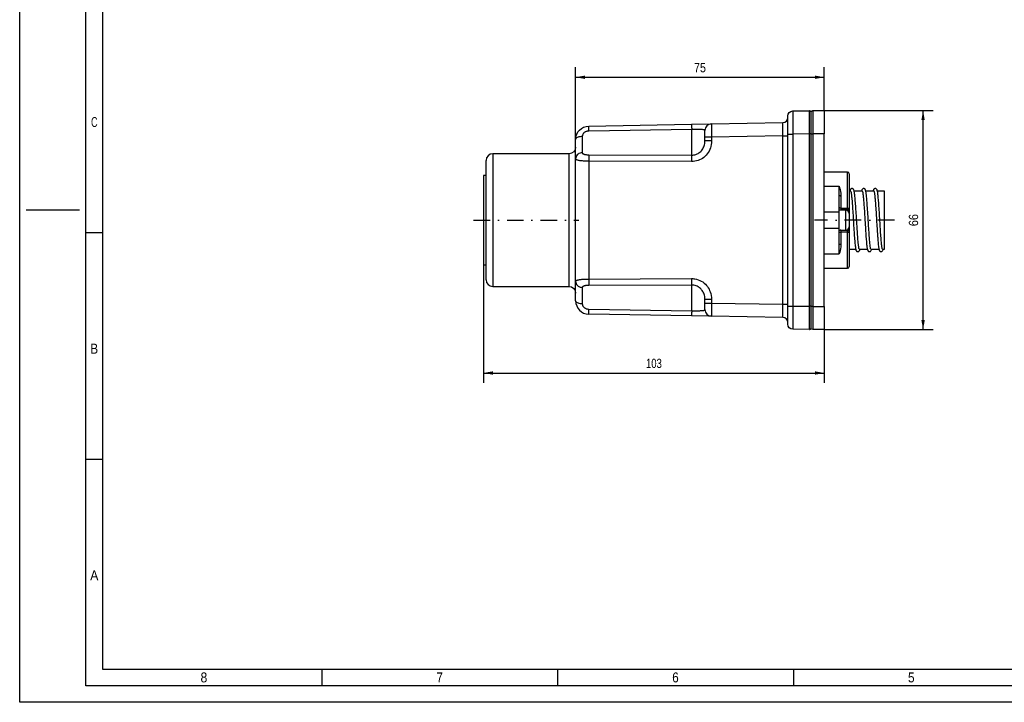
# Paper-space layout 'Blatt-1' of a CAD drawing. Header units: millimetres. Extents: x 0 to 594, y 0 to 420.
# Tile 1 of 9: x 0 to 297, y 0 to 206. Entities that reach past the tile are written whole.
import ezdxf
from ezdxf.enums import TextEntityAlignment as Align

# ---------------------------------------------------------------- set-up
doc = ezdxf.new("R2010")
doc.units = ezdxf.units.MM
doc.linetypes.add('DIVIDE', pattern=[10, 5, -2.5, 0, -2.5])
doc.layers.add('LAYER0', color=7, linetype='Continuous')
doc.styles.add('VERO0-osifont', font='osifont-2014-11-14.ttf')
doc.dimstyles.new('Vero Software', dxfattribs={"dimtxt": 2.8, "dimasz": 2.835641, "dimexe": 1.25, "dimexo": 3, "dimgap": 1.5, "dimtad": 1, "dimdsep": 46, "dimtxsty": 'VERO0-osifont', "dimblk1": 'ArrowheadClosed', "dimblk2": 'ArrowheadClosed', "dimsah": 1, "dimcen": 0, "dimclrt": 7, "dimaunit": 1, "dimadec": 3, "dimazin": 2, "dimtfac": 0.8, "dimtdec": 3, "dimtmove": 0, "dimatfit": 3, "dimfxl": 1, "dimtolj": 1, "dimarcsym": 0})

# ---------------------------------------------------------------- blocks, each defined once
blk = doc.blocks.new('ArrowheadClosed')
at = {"color": 0}
blk.add_solid([(0, 0), (-1, 0.18), (-1, -0.18)], dxfattribs=at)
blk = doc.blocks.new('*D22')
at = {"layer": 'LAYER0', "color": 56, "linetype": 'Continuous'}
for p, q in [((242.7, 178.38), (275.5, 178.38)), ((272.5, 112.38), (272.5, 178.38)), ((242.7, 112.38), (275.5, 112.38))]:
    blk.add_line(p, q, dxfattribs=at)
at = {"layer": 'LAYER0', "color": 56, "linetype": 'Continuous', "xscale": 2.83564090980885, "yscale": 2.83564090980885, "zscale": 2.83564090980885, "rotation": 90.00000000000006}
blk.add_blockref('ArrowheadClosed', (272.5, 178.38), dxfattribs=at)
at = {"layer": 'LAYER0', "color": 56, "linetype": 'Continuous', "extrusion": (0, 0, -1), "xscale": 2.83564090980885, "yscale": 2.83564090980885, "zscale": 2.83564090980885, "rotation": 269.9999999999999}
blk.add_blockref('ArrowheadClosed', (-272.5, 112.38), dxfattribs=at)
at = {"layer": 'LAYER0', "color": 230, "linetype": 'Continuous', "style": 'VERO0-osifont', "width": 0.975836}
blk.add_text('66', height=2.8, rotation=90, dxfattribs=at).set_placement((271, 143.55), (271, 147.21), align=Align.FIT)
blk = doc.blocks.new('*D24')
at = {"layer": 'LAYER0', "color": 56, "linetype": 'Continuous'}
for p, q in [((139.9, 131.93), (139.9, 96.28)), ((242.7, 112.38), (242.7, 96.28)), ((139.9, 99.28), (242.7, 99.28))]:
    blk.add_line(p, q, dxfattribs=at)
at = {"layer": 'LAYER0', "color": 56, "linetype": 'Continuous', "extrusion": (0, 0, -1), "xscale": 2.83564090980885, "yscale": 2.83564090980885, "zscale": 2.83564090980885}
blk.add_blockref('ArrowheadClosed', (-139.9, 99.28), dxfattribs=at)
at = {"layer": 'LAYER0', "color": 56, "linetype": 'Continuous', "xscale": 2.83564090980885, "yscale": 2.83564090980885, "zscale": 2.83564090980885}
blk.add_blockref('ArrowheadClosed', (242.7, 99.28), dxfattribs=at)
at = {"layer": 'LAYER0', "color": 230, "linetype": 'Continuous', "style": 'VERO0-osifont', "width": 0.978212}
blk.add_text('103', height=2.8, dxfattribs=at).set_placement((188.91, 100.78), (193.7, 100.78), align=Align.FIT)
blk = doc.blocks.new('*D25')
at = {"layer": 'LAYER0', "color": 56, "linetype": 'Continuous'}
for p, q in [((167.7, 169.73), (167.7, 191.45)), ((242.7, 178.38), (242.7, 191.45)), ((167.7, 188.45), (242.7, 188.45))]:
    blk.add_line(p, q, dxfattribs=at)
at = {"layer": 'LAYER0', "color": 56, "linetype": 'Continuous', "extrusion": (0, 0, -1), "xscale": 2.83564090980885, "yscale": 2.83564090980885, "zscale": 2.83564090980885}
blk.add_blockref('ArrowheadClosed', (-167.7, 188.45), dxfattribs=at)
at = {"layer": 'LAYER0', "color": 56, "linetype": 'Continuous', "xscale": 2.83564090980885, "yscale": 2.83564090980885, "zscale": 2.83564090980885}
blk.add_blockref('ArrowheadClosed', (242.7, 188.45), dxfattribs=at)
at = {"layer": 'LAYER0', "color": 230, "linetype": 'Continuous', "style": 'VERO0-osifont', "width": 0.977285}
blk.add_text('75', height=2.8, dxfattribs=at).set_placement((203.39, 189.95), (207.01, 189.95), align=Align.FIT)
blk = doc.blocks.new('Entity set 0')
at = {"layer": 'LAYER0', "color": 252, "linetype": 'Continuous'}
for p, q in [((0, 0), (0, 420)), ((20, 5), (20, 415)), ((2, 148.5), (18, 148.5)), ((20, 141.67), (25, 141.67)), ((20, 73.33), (25, 73.33)), ((91.12, 10), (91.12, 5)), ((162.25, 10), (162.25, 5)), ((233.37, 10), (233.37, 5)), ((589, 5), (20, 5)), ((594, 0), (0, 0))]:
    blk.add_line(p, q, dxfattribs=at)
at = {"layer": 'LAYER0', "color": 4, "linetype": 'Continuous'}
for p, q in [((25, 410), (25, 10)), ((25, 10), (584, 10))]:
    blk.add_line(p, q, dxfattribs=at)
at = {"layer": 'LAYER0', "color": 7, "linetype": 'Continuous', "style": 'VERO0-osifont'}
for s, width, p, p2 in [('C', 0.979347, (21.52, 173.45), (23.48, 173.45)), ('B', 0.977133, (21.34, 105.12), (23.66, 105.12)), ('A', 0.980459, (21.27, 36.79), (23.73, 36.79)), ('8', 0.977037, (54.54, 6), (56.59, 6)), ('7', 0.977877, (125.74, 6), (127.64, 6)), ('6', 0.975837, (196.83, 6), (198.79, 6)), ('5', 0.976716, (267.95, 6), (269.93, 6))]:
    blk.add_text(s, height=3, dxfattribs=dict(at, width=width)).set_placement(p, p2, align=Align.FIT)
blk = doc.blocks.new('View  1')
at = {"layer": 'LAYER0', "color": 4, "linetype": 'Continuous'}
for p, q in [((233.18, 178.28), (238.19, 178.37)), ((239.2, 178.38), (242.7, 178.38)), ((242.7, 178.38), (242.7, 171.38)), ((231.7, 171.29), (231.7, 176.78)), ((238.7, 171.38), (238.7, 177.88)), ((171.63, 173.73), (202.67, 174.27)), ((202.67, 174.27), (208.67, 174.38)), ((206.7, 170.38), (206.7, 172.38)), ((208.67, 174.38), (230.23, 174.76)), ((167.7, 163.86), (167.7, 169.73)), ((206.7, 169.25), (206.7, 170.38)), ((231.7, 119.48), (231.7, 171.29)), ((238.7, 119.38), (238.7, 171.38)), ((242.7, 119.38), (242.7, 171.38)), ((140.7, 127.38), (140.7, 163.38)), ((165.7, 165.38), (142.7, 165.38)), ((167.7, 126.91), (167.7, 163.86)), ((139.9, 158.83), (139.9, 131.93)), ((140.7, 158.83), (139.9, 158.83)), ((249.7, 159.88), (242.7, 159.88)), ((250.2, 159.38), (250.2, 148.88)), ((247.2, 152.87), (247.2, 155.6)), ((247.2, 147.85), (247.2, 152.87)), ((250.64, 154.13), (250.2, 154.13)), ((254.14, 154.13), (251.72, 154.13)), ((257.64, 154.13), (255.22, 154.13)), ((260.9, 154.13), (258.72, 154.13)), ((260.9, 136.63), (260.9, 154.13)), ((250.2, 148.88), (250.2, 147.38)), ((249.2, 148.38), (247.2, 148.38)), ((247.2, 142.92), (247.2, 147.85)), ((250.2, 147.38), (250.2, 145.38)), ((247.2, 137.89), (247.2, 142.92)), ((250.2, 145.38), (250.2, 143.38)), ((250.2, 143.38), (250.2, 141.88)), ((247.2, 142.38), (249.2, 142.38)), ((250.2, 141.88), (250.2, 131.38)), ((247.2, 135.17), (247.2, 137.89)), ((250.2, 136.63), (252.19, 136.63)), ((253.26, 136.63), (255.69, 136.63)), ((256.76, 136.63), (259.19, 136.63)), ((260.26, 136.63), (260.9, 136.63)), ((139.9, 131.93), (140.7, 131.93)), ((242.7, 130.88), (249.7, 130.88)), ((142.7, 125.38), (165.7, 125.38)), ((167.7, 121.03), (167.7, 126.91)), ((206.7, 120.38), (206.7, 121.52)), ((206.7, 118.38), (206.7, 120.38)), ((231.7, 113.98), (231.7, 119.48)), ((238.7, 112.88), (238.7, 119.38)), ((242.7, 119.38), (242.7, 112.38)), ((202.67, 116.49), (171.63, 117.03)), ((208.61, 116.38), (202.67, 116.49)), ((208.67, 116.38), (208.61, 116.38)), ((230.23, 116.01), (208.67, 116.38)), ((238.19, 112.39), (233.18, 112.48)), ((242.7, 112.38), (239.2, 112.38))]:
    blk.add_line(p, q, dxfattribs=at)
at = {"layer": 'LAYER0', "color": 136, "linetype": 'Continuous'}
for p, q in [((238.19, 171.37), (238.19, 178.37)), ((239.2, 178.38), (239.2, 171.38)), ((202.7, 172.69), (171.67, 172.24)), ((202.7, 164.97), (202.7, 172.69)), ((169.7, 170.57), (169.7, 165.67)), ((208.67, 170.38), (206.7, 170.38)), ((230.23, 170.76), (208.67, 170.38)), ((208.67, 170.38), (208.67, 169.25)), ((230.23, 120.01), (230.23, 170.76)), ((230.23, 170.76), (231.7, 170.76)), ((231.7, 171.29), (233.18, 171.29)), ((238.19, 171.37), (233.18, 171.29)), ((233.18, 171.29), (233.18, 119.48)), ((238.7, 171.37), (238.19, 171.37)), ((238.19, 119.39), (238.19, 171.37)), ((238.7, 171.38), (239.2, 171.38)), ((242.7, 171.38), (239.2, 171.38)), ((239.2, 171.38), (239.2, 119.38)), ((208.67, 169.25), (206.7, 169.25)), ((142.7, 165.38), (142.7, 125.38)), ((165.7, 125.38), (165.7, 165.38)), ((171.67, 165.08), (202.7, 164.97)), ((202.67, 163.01), (171.63, 163.14)), ((171.63, 163.14), (171.63, 127.62)), ((249.7, 149), (249.7, 159.88)), ((242.7, 155.6), (247.2, 155.6)), ((247.7, 152.62), (247.7, 149)), ((247.7, 149), (247.7, 148.44)), ((247.7, 149), (249.7, 149)), ((249.7, 148.44), (249.7, 149)), ((242.7, 147.85), (247.2, 147.85)), ((249.7, 148.44), (247.7, 148.44)), ((247.7, 148.44), (247.7, 148.38)), ((249.2, 142.38), (249.2, 148.38)), ((249.7, 148.25), (249.7, 148.44)), ((242.7, 142.92), (247.2, 142.92)), ((247.7, 142.38), (247.7, 142.32)), ((247.7, 142.32), (247.7, 141.76)), ((247.7, 142.32), (249.7, 142.32)), ((247.7, 141.76), (247.7, 138.14)), ((249.7, 141.76), (247.7, 141.76)), ((249.7, 142.32), (249.7, 142.51)), ((249.7, 141.76), (249.7, 142.32)), ((249.7, 130.88), (249.7, 141.76)), ((242.7, 135.17), (247.2, 135.17)), ((171.63, 127.62), (202.67, 127.75)), ((169.7, 125.09), (169.7, 120.19)), ((202.7, 125.79), (171.67, 125.68)), ((202.7, 118.07), (202.7, 125.79)), ((206.7, 121.52), (208.67, 121.52)), ((206.7, 120.38), (208.67, 120.38)), ((208.67, 121.52), (208.67, 120.38)), ((208.67, 120.38), (230.23, 120.01)), ((230.23, 120.01), (231.7, 120.01)), ((231.7, 119.48), (233.18, 119.48)), ((233.18, 119.48), (238.19, 119.39)), ((238.19, 112.39), (238.19, 119.39)), ((238.7, 119.39), (238.19, 119.39)), ((239.2, 119.38), (238.7, 119.38)), ((239.2, 119.38), (239.2, 112.38)), ((239.2, 119.38), (242.7, 119.38)), ((171.67, 118.53), (202.7, 118.07))]:
    blk.add_line(p, q, dxfattribs=at)
at = {"layer": 'LAYER0', "color": 100, "linetype": 'DIVIDE'}
for p, q in [((136.9, 145.38), (168.7, 145.38)), ((263.9, 145.38), (239.7, 145.38))]:
    blk.add_line(p, q, dxfattribs=at)
at = {"layer": 'LAYER0', "color": 136, "linetype": 'Continuous', "flags": 128}
for points in [[(233.18, 178.28), (233.17, 178.25), (233.17, 178.15), (233.17, 177.98), (233.17, 177.75), (233.17, 177.46), (233.17, 177.1), (233.17, 176.7), (233.17, 176.23), (233.17, 175.73), (233.17, 175.17), (233.17, 174.58), (233.17, 173.96), (233.17, 173.32), (233.17, 172.65), (233.17, 171.97), (233.18, 171.29)], [(171.67, 172.24), (171.66, 172.56), (171.66, 172.87), (171.65, 173.14), (171.65, 173.36), (171.64, 173.54), (171.64, 173.66), (171.63, 173.72), (171.63, 173.73)], [(202.67, 174.27), (202.67, 174.24), (202.67, 174.15), (202.68, 174.01), (202.68, 173.81), (202.69, 173.56), (202.69, 173.27), (202.7, 172.96), (202.7, 172.69)], [(206.7, 172.38), (206.69, 172.44), (206.64, 172.49), (206.6, 172.53), (206.53, 172.55), (206.45, 172.58), (206.36, 172.6), (206.26, 172.62), (206.14, 172.63), (206.01, 172.65), (205.86, 172.66), (205.7, 172.67), (205.47, 172.68), (205.22, 172.69), (205.04, 172.7), (204.84, 172.7), (204.64, 172.7), (204.35, 172.71), (204.04, 172.71), (203.83, 172.7), (203.61, 172.7), (203.39, 172.7), (203.22, 172.7), (203.05, 172.69), (202.88, 172.69), (202.7, 172.69)], [(208.67, 174.38), (208.67, 174.36), (208.66, 174.3), (208.66, 174.21), (208.66, 174.07), (208.66, 173.91), (208.66, 173.7), (208.65, 173.47), (208.65, 173.21), (208.65, 172.92), (208.66, 172.6), (208.66, 172.26), (208.66, 171.91), (208.66, 171.54), (208.66, 171.16), (208.67, 170.77), (208.67, 170.38)], [(230.23, 170.76), (230.23, 171.15), (230.23, 171.54), (230.24, 171.92), (230.24, 172.29), (230.24, 172.64), (230.24, 172.98), (230.24, 173.29), (230.24, 173.58), (230.24, 173.85), (230.24, 174.08), (230.24, 174.28), (230.24, 174.45), (230.24, 174.58), (230.23, 174.68), (230.23, 174.74), (230.23, 174.76)], [(169.7, 170.57), (169.36, 170.56), (169.02, 170.52), (168.7, 170.46), (168.42, 170.37), (168.17, 170.27), (167.97, 170.15), (167.82, 170.02), (167.73, 169.88), (167.7, 169.73)], [(171.67, 172.24), (171.51, 172.23), (171.35, 172.21), (171.18, 172.18), (171.03, 172.14), (170.87, 172.09), (170.72, 172.02), (170.58, 171.95), (170.44, 171.86), (170.31, 171.76), (170.19, 171.66), (170.1, 171.56), (170.02, 171.46), (169.94, 171.36), (169.88, 171.25), (169.82, 171.14), (169.78, 171.03), (169.75, 170.92), (169.72, 170.8), (169.71, 170.68), (169.7, 170.57)], [(208.67, 169.25), (208.65, 168.7), (208.58, 168.15), (208.47, 167.61), (208.33, 167.13), (208.15, 166.66), (207.93, 166.2), (207.68, 165.76), (207.39, 165.35), (207.07, 164.97), (206.72, 164.61), (206.35, 164.29), (205.95, 164), (205.52, 163.74), (205.08, 163.52), (204.62, 163.34), (204.14, 163.2), (203.66, 163.1), (203.16, 163.03), (202.67, 163.01)], [(202.7, 164.97), (203.03, 164.98), (203.36, 165.03), (203.69, 165.09), (204, 165.19), (204.31, 165.31), (204.61, 165.46), (204.89, 165.63), (205.16, 165.83), (205.41, 166.05), (205.64, 166.29), (205.85, 166.55), (206.04, 166.83), (206.21, 167.13), (206.36, 167.44), (206.48, 167.77), (206.57, 168.1), (206.65, 168.48), (206.69, 168.86), (206.7, 169.25)], [(169.7, 165.67), (169.36, 165.65), (169.02, 165.56), (168.7, 165.43), (168.42, 165.25), (168.17, 165.02), (167.97, 164.76), (167.82, 164.48), (167.73, 164.17), (167.7, 163.86)], [(171.63, 163.14), (171.31, 163.14), (170.99, 163.15), (170.67, 163.16), (170.35, 163.17), (170.05, 163.19), (169.77, 163.21), (169.49, 163.23), (169.22, 163.26), (168.98, 163.29), (168.76, 163.33), (168.55, 163.37), (168.36, 163.42), (168.19, 163.46), (168.05, 163.52), (167.93, 163.57), (167.84, 163.64), (167.78, 163.69), (167.74, 163.74), (167.71, 163.8), (167.7, 163.86)], [(169.7, 165.67), (169.71, 165.62), (169.72, 165.58), (169.74, 165.53), (169.77, 165.49), (169.81, 165.45), (169.85, 165.41), (169.9, 165.37), (169.96, 165.34), (170.03, 165.31), (170.13, 165.27), (170.23, 165.23), (170.34, 165.2), (170.46, 165.18), (170.6, 165.15), (170.73, 165.13), (170.88, 165.12), (171.03, 165.1), (171.18, 165.09), (171.34, 165.08), (171.51, 165.08), (171.67, 165.08)], [(171.67, 165.08), (171.66, 164.96), (171.66, 164.79), (171.65, 164.57), (171.65, 164.3), (171.64, 164), (171.64, 163.67), (171.63, 163.33), (171.63, 163.14)], [(202.7, 164.97), (202.7, 164.87), (202.69, 164.71), (202.69, 164.5), (202.68, 164.25), (202.68, 163.96), (202.67, 163.63), (202.67, 163.3), (202.67, 163.01)], [(247.2, 155.6), (247.21, 155.58), (247.33, 155.09), (247.46, 154.57), (247.56, 154.03), (247.65, 153.47), (247.69, 153.05), (247.7, 152.62)], [(247.7, 152.62), (247.62, 152.63), (247.53, 152.64), (247.45, 152.65), (247.38, 152.68), (247.32, 152.71), (247.27, 152.75), (247.23, 152.79), (247.21, 152.83), (247.2, 152.87)], [(247.7, 149), (247.62, 149), (247.53, 149.01), (247.45, 149.02), (247.38, 149.03), (247.32, 149.05), (247.27, 149.06), (247.23, 149.08), (247.21, 149.11), (247.2, 149.13)], [(249.7, 149), (249.79, 149), (249.87, 148.99), (249.95, 148.99), (250.02, 148.97), (250.09, 148.96), (250.14, 148.94), (250.17, 148.92), (250.2, 148.9), (250.2, 148.88)], [(250.2, 148.88), (250.2, 148.8), (250.17, 148.73), (250.14, 148.66), (250.09, 148.6), (250.02, 148.54), (249.95, 148.5), (249.87, 148.47), (249.79, 148.45), (249.7, 148.44)], [(247.45, 148.38), (247.53, 148.41), (247.62, 148.43), (247.7, 148.44), (247.7, 148.44)], [(247.2, 141.64), (247.21, 141.66), (247.23, 141.68), (247.27, 141.7), (247.32, 141.72), (247.38, 141.73), (247.45, 141.74), (247.53, 141.75), (247.62, 141.76), (247.7, 141.76)], [(247.7, 142.32), (247.62, 142.33), (247.53, 142.35), (247.45, 142.38), (247.45, 142.38)], [(249.7, 142.32), (249.79, 142.32), (249.87, 142.3), (249.95, 142.26), (250.02, 142.22), (250.09, 142.17), (250.14, 142.1), (250.17, 142.03), (250.2, 141.96), (250.2, 141.88)], [(249.7, 141.76), (249.79, 141.76), (249.87, 141.77), (249.95, 141.78), (250.02, 141.79), (250.09, 141.8), (250.14, 141.82), (250.17, 141.84), (250.2, 141.86), (250.2, 141.88)], [(247.2, 137.89), (247.21, 137.93), (247.23, 137.98), (247.27, 138.02), (247.32, 138.05), (247.38, 138.08), (247.45, 138.11), (247.53, 138.13), (247.62, 138.14), (247.7, 138.14)], [(247.7, 138.14), (247.69, 137.71), (247.65, 137.3), (247.56, 136.74), (247.46, 136.2), (247.34, 135.68), (247.21, 135.18), (247.2, 135.17)], [(202.67, 127.75), (203.01, 127.74), (203.35, 127.71), (203.69, 127.66), (204.18, 127.55), (204.66, 127.41), (205.13, 127.22), (205.58, 126.99), (206.02, 126.72), (206.43, 126.4), (206.82, 126.06), (207.17, 125.68), (207.45, 125.33), (207.7, 124.96), (207.93, 124.57), (208.12, 124.17), (208.29, 123.75), (208.46, 123.21), (208.57, 122.65), (208.65, 122.08), (208.67, 121.52)], [(202.67, 127.75), (202.67, 127.4), (202.67, 127.06), (202.68, 126.75), (202.68, 126.46), (202.69, 126.22), (202.69, 126.02), (202.7, 125.87), (202.7, 125.79)], [(167.7, 126.91), (167.72, 126.98), (167.76, 127.06), (167.81, 127.1), (167.87, 127.15), (167.94, 127.19), (168.03, 127.24), (168.13, 127.28), (168.24, 127.31), (168.37, 127.35), (168.52, 127.38), (168.67, 127.42), (168.9, 127.46), (169.16, 127.49), (169.34, 127.51), (169.54, 127.53), (169.74, 127.55), (170.03, 127.57), (170.33, 127.59), (170.66, 127.6), (170.99, 127.61), (171.31, 127.62), (171.63, 127.62)], [(167.7, 126.91), (167.73, 126.59), (167.82, 126.28), (167.97, 126), (168.17, 125.74), (168.42, 125.51), (168.7, 125.33), (169.02, 125.2), (169.36, 125.12), (169.7, 125.09)], [(171.67, 125.68), (171.51, 125.68), (171.35, 125.68), (171.18, 125.67), (171.03, 125.66), (170.87, 125.64), (170.72, 125.63), (170.58, 125.6), (170.44, 125.58), (170.31, 125.55), (170.19, 125.51), (170.1, 125.48), (170.02, 125.45), (169.94, 125.41), (169.88, 125.37), (169.82, 125.33), (169.78, 125.29), (169.75, 125.24), (169.72, 125.19), (169.71, 125.14), (169.7, 125.09)], [(171.63, 127.62), (171.64, 127.27), (171.64, 126.94), (171.64, 126.62), (171.65, 126.33), (171.65, 126.09), (171.66, 125.89), (171.67, 125.74), (171.67, 125.68)], [(206.7, 121.52), (206.69, 121.91), (206.64, 122.31), (206.56, 122.7), (206.45, 123.08), (206.34, 123.36), (206.21, 123.64), (206.06, 123.9), (205.89, 124.16), (205.7, 124.4), (205.52, 124.6), (205.32, 124.79), (205.1, 124.97), (204.88, 125.14), (204.64, 125.28), (204.35, 125.43), (204.03, 125.56), (203.71, 125.66), (203.39, 125.73), (203.16, 125.77), (202.93, 125.78), (202.7, 125.79)], [(167.7, 121.03), (167.73, 120.88), (167.82, 120.74), (167.97, 120.61), (168.17, 120.49), (168.42, 120.39), (168.7, 120.3), (169.02, 120.24), (169.36, 120.2), (169.7, 120.19)], [(169.7, 120.19), (169.71, 120.08), (169.72, 119.98), (169.74, 119.87), (169.77, 119.77), (169.81, 119.66), (169.85, 119.56), (169.9, 119.46), (169.96, 119.37), (170.03, 119.28), (170.13, 119.17), (170.23, 119.07), (170.34, 118.97), (170.46, 118.88), (170.6, 118.8), (170.73, 118.73), (170.88, 118.67), (171.03, 118.62), (171.18, 118.58), (171.34, 118.55), (171.51, 118.53), (171.67, 118.53)], [(208.67, 120.38), (208.67, 119.99), (208.66, 119.6), (208.66, 119.22), (208.66, 118.85), (208.66, 118.5), (208.66, 118.16), (208.65, 117.85), (208.65, 117.55), (208.65, 117.29), (208.66, 117.06), (208.66, 116.86), (208.66, 116.69), (208.66, 116.56), (208.66, 116.46), (208.67, 116.4), (208.67, 116.38)], [(230.23, 116.01), (230.23, 116.03), (230.23, 116.08), (230.24, 116.18), (230.24, 116.31), (230.24, 116.48), (230.24, 116.68), (230.24, 116.91), (230.24, 117.18), (230.24, 117.47), (230.24, 117.78), (230.24, 118.12), (230.24, 118.48), (230.24, 118.85), (230.23, 119.23), (230.23, 119.61), (230.23, 120.01)], [(233.18, 119.48), (233.17, 118.79), (233.17, 118.11), (233.17, 117.44), (233.17, 116.8), (233.17, 116.18), (233.17, 115.59), (233.17, 115.04), (233.17, 114.53), (233.17, 114.07), (233.17, 113.66), (233.17, 113.3), (233.17, 113.01), (233.17, 112.78), (233.17, 112.61), (233.17, 112.51), (233.18, 112.48)], [(171.63, 117.03), (171.64, 117.06), (171.64, 117.15), (171.64, 117.3), (171.65, 117.5), (171.65, 117.74), (171.66, 118.03), (171.67, 118.35), (171.67, 118.53)], [(202.7, 118.07), (202.7, 117.74), (202.69, 117.43), (202.69, 117.15), (202.68, 116.91), (202.68, 116.72), (202.67, 116.59), (202.67, 116.51), (202.67, 116.49)], [(202.7, 118.07), (203.03, 118.07), (203.35, 118.06), (203.68, 118.06), (204, 118.06), (204.31, 118.06), (204.6, 118.06), (204.88, 118.06), (205.16, 118.07), (205.4, 118.08), (205.63, 118.09), (205.85, 118.1), (206.04, 118.12), (206.21, 118.14), (206.35, 118.16), (206.48, 118.19), (206.57, 118.23), (206.63, 118.26), (206.67, 118.29), (206.7, 118.34), (206.7, 118.38)]]:
    blk.add_lwpolyline(points, dxfattribs=at)
at = {"layer": 'LAYER0', "color": 4, "linetype": 'Continuous', "flags": 128}
for points in [[(253.16, 136.77), (253.16, 136.78), (253.17, 136.8), (253.16, 136.84), (253.15, 136.89), (253.13, 136.99), (253.11, 137.12), (253.09, 137.25), (253.07, 137.38), (253.04, 137.62), (253.01, 137.86), (252.98, 138.11), (252.95, 138.36), (252.93, 138.61), (252.89, 139), (252.86, 139.45), (252.81, 139.97), (252.78, 140.41), (252.75, 140.9), (252.71, 141.43), (252.67, 142.01), (252.64, 142.51), (252.6, 143.04), (252.57, 143.6), (252.53, 144.18), (252.49, 144.79), (252.45, 145.43), (252.41, 146.08), (252.37, 146.75), (252.33, 147.4), (252.29, 148.02), (252.25, 148.62), (252.21, 149.18), (252.18, 149.71), (252.14, 150.21), (252.1, 150.68), (252.06, 151.21), (252.02, 151.7), (251.98, 152.14), (251.94, 152.53), (251.9, 152.98), (251.85, 153.35), (251.81, 153.67), (251.76, 153.94), (251.71, 154.17), (251.66, 154.37), (251.61, 154.49), (251.56, 154.59), (251.54, 154.63), (251.51, 154.66), (251.48, 154.7), (251.45, 154.73), (251.41, 154.77), (251.38, 154.79), (251.35, 154.81), (251.31, 154.83), (251.26, 154.85), (251.21, 154.86), (251.16, 154.87), (251.09, 154.88), (251.03, 154.88), (250.97, 154.87), (250.92, 154.86), (250.88, 154.84), (250.81, 154.81), (250.74, 154.76), (250.68, 154.71), (250.64, 154.66), (250.6, 154.61), (250.55, 154.51), (250.51, 154.41), (250.48, 154.3), (250.45, 154.18), (250.43, 154.13)], [(256.67, 136.76), (256.66, 136.78), (256.66, 136.82), (256.65, 136.88), (256.62, 136.99), (256.6, 137.16), (256.57, 137.36), (256.53, 137.61), (256.5, 137.92), (256.46, 138.28), (256.43, 138.58), (256.4, 138.93), (256.37, 139.3), (256.33, 139.72), (256.3, 140.17), (256.26, 140.65), (256.23, 141.17), (256.19, 141.73), (256.15, 142.32), (256.11, 142.92), (256.07, 143.52), (256.03, 144.12), (256, 144.71), (255.96, 145.3), (255.92, 145.87), (255.89, 146.43), (255.84, 147.16), (255.8, 147.85), (255.76, 148.51), (255.72, 149.13), (255.68, 149.71), (255.64, 150.25), (255.6, 150.75), (255.56, 151.21), (255.53, 151.63), (255.49, 152.01), (255.46, 152.35), (255.43, 152.66), (255.4, 152.95), (255.37, 153.21), (255.34, 153.43), (255.33, 153.55), (255.3, 153.71), (255.27, 153.9), (255.22, 154.12), (255.17, 154.32), (255.12, 154.46), (255.08, 154.56), (255.04, 154.63), (255.01, 154.67), (254.99, 154.7), (254.98, 154.71), (254.97, 154.71), (254.96, 154.72), (254.96, 154.72), (254.96, 154.73), (254.95, 154.73), (254.95, 154.73), (254.95, 154.74), (254.93, 154.75), (254.91, 154.77), (254.88, 154.79), (254.85, 154.81), (254.81, 154.83), (254.77, 154.84), (254.73, 154.86), (254.68, 154.87), (254.63, 154.88), (254.59, 154.88), (254.54, 154.88), (254.49, 154.87), (254.45, 154.86), (254.4, 154.85), (254.35, 154.83), (254.23, 154.75), (254.14, 154.65), (254.08, 154.56), (254.03, 154.46), (253.99, 154.33), (253.94, 154.17), (253.94, 154.14)], [(260.17, 136.75), (260.17, 136.75), (260.17, 136.78), (260.16, 136.84), (260.14, 136.92), (260.12, 137.04), (260.09, 137.22), (260.06, 137.44), (260.03, 137.7), (259.99, 137.99), (259.96, 138.32), (259.92, 138.69), (259.89, 139.09), (259.85, 139.53), (259.81, 140), (259.77, 140.49), (259.74, 141.02), (259.7, 141.56), (259.66, 142.13), (259.62, 142.72), (259.58, 143.32), (259.54, 143.94), (259.51, 144.56), (259.47, 145.2), (259.43, 145.84), (259.39, 146.48), (259.35, 147.12), (259.31, 147.75), (259.27, 148.37), (259.23, 148.99), (259.18, 149.58), (259.14, 150.14), (259.11, 150.67), (259.07, 151.15), (259.03, 151.59), (259, 151.99), (258.95, 152.42), (258.92, 152.8), (258.88, 153.13), (258.84, 153.42), (258.81, 153.66), (258.76, 153.97), (258.68, 154.29), (258.65, 154.4), (258.6, 154.51), (258.55, 154.61), (258.49, 154.69), (258.46, 154.73), (258.42, 154.75), (258.39, 154.78), (258.35, 154.8), (258.32, 154.82), (258.29, 154.84), (258.24, 154.85), (258.2, 154.86), (258.16, 154.87), (258.13, 154.88), (258.09, 154.88), (258.06, 154.88), (258.02, 154.87), (257.97, 154.87), (257.92, 154.85), (257.86, 154.83), (257.82, 154.81), (257.79, 154.79), (257.76, 154.77), (257.72, 154.74), (257.69, 154.71), (257.66, 154.68), (257.58, 154.56), (257.52, 154.42), (257.46, 154.26), (257.43, 154.13)], [(250.74, 154.01), (250.69, 154.1), (250.64, 154.13)], [(250.74, 154.01), (250.74, 154.01), (250.74, 153.98), (250.75, 153.92), (250.77, 153.84), (250.79, 153.72), (250.82, 153.54), (250.85, 153.32), (250.88, 153.07), (250.91, 152.77), (250.95, 152.44), (250.98, 152.07), (251.02, 151.67), (251.06, 151.23), (251.09, 150.76), (251.13, 150.27), (251.17, 149.74), (251.21, 149.19), (251.25, 148.63), (251.29, 148.04), (251.32, 147.43), (251.36, 146.82), (251.4, 146.19), (251.44, 145.55), (251.48, 144.91), (251.52, 144.27), (251.56, 143.64), (251.6, 143), (251.64, 142.38), (251.68, 141.77), (251.72, 141.17), (251.76, 140.61), (251.8, 140.09), (251.84, 139.6), (251.88, 139.16), (251.91, 138.76), (251.95, 138.33), (251.99, 137.95), (252.03, 137.62), (252.07, 137.34), (252.1, 137.1), (252.15, 136.79), (252.22, 136.47), (252.26, 136.36), (252.3, 136.25), (252.36, 136.15), (252.42, 136.07), (252.45, 136.04), (252.49, 136.01), (252.52, 135.98), (252.55, 135.96), (252.59, 135.94), (252.62, 135.93), (252.67, 135.91), (252.71, 135.9), (252.74, 135.89), (252.78, 135.89), (252.81, 135.88), (252.85, 135.88), (252.89, 135.89), (252.94, 135.89), (252.99, 135.91), (253.05, 135.93), (253.08, 135.95), (253.12, 135.97), (253.15, 135.99), (253.19, 136.02), (253.22, 136.05), (253.25, 136.08), (253.33, 136.2), (253.39, 136.35), (253.44, 136.51), (253.47, 136.63)], [(254.24, 154.01), (254.22, 154.05), (254.18, 154.12), (254.14, 154.13)], [(254.24, 154), (254.24, 153.99), (254.25, 153.95), (254.26, 153.9), (254.28, 153.79), (254.3, 153.64), (254.33, 153.44), (254.37, 153.2), (254.4, 152.92), (254.44, 152.58), (254.46, 152.29), (254.49, 151.97), (254.53, 151.61), (254.56, 151.22), (254.59, 150.8), (254.63, 150.34), (254.66, 149.85), (254.7, 149.32), (254.74, 148.76), (254.78, 148.18), (254.81, 147.59), (254.85, 147), (254.89, 146.41), (254.92, 145.84), (254.96, 145.27), (254.99, 144.71), (255.04, 143.99), (255.08, 143.29), (255.13, 142.63), (255.17, 142), (255.21, 141.41), (255.25, 140.86), (255.28, 140.34), (255.32, 139.86), (255.35, 139.42), (255.39, 139.02), (255.42, 138.66), (255.45, 138.34), (255.48, 138.01), (255.52, 137.74), (255.54, 137.49), (255.56, 137.37), (255.58, 137.24), (255.61, 137.04), (255.65, 136.8), (255.69, 136.6), (255.74, 136.42), (255.79, 136.29), (255.83, 136.19), (255.87, 136.13), (255.91, 136.08), (255.92, 136.07), (255.93, 136.06), (255.93, 136.05), (255.94, 136.04), (255.95, 136.04), (255.96, 136.03), (255.97, 136.02), (255.98, 136.01), (255.99, 136), (256.01, 135.98), (256.04, 135.96), (256.08, 135.95), (256.11, 135.93), (256.15, 135.91), (256.2, 135.9), (256.25, 135.89), (256.29, 135.88), (256.34, 135.88), (256.39, 135.88), (256.44, 135.89), (256.5, 135.91), (256.56, 135.93), (256.61, 135.96), (256.73, 136.07), (256.82, 136.19), (256.88, 136.3), (256.94, 136.49), (256.97, 136.63)], [(257.74, 153.99), (257.71, 154.08), (257.66, 154.13), (257.64, 154.13)], [(257.75, 153.99), (257.74, 153.99), (257.74, 153.96), (257.75, 153.92), (257.76, 153.87), (257.78, 153.76), (257.8, 153.63), (257.82, 153.5), (257.84, 153.36), (257.87, 153.12), (257.9, 152.86), (257.93, 152.61), (257.96, 152.35), (257.98, 152.09), (258.01, 151.78), (258.04, 151.43), (258.07, 151.05), (258.11, 150.62), (258.14, 150.14), (258.18, 149.61), (258.22, 149.04), (258.26, 148.41), (258.3, 147.88), (258.33, 147.32), (258.37, 146.72), (258.41, 146.1), (258.45, 145.46), (258.49, 144.79), (258.53, 144.13), (258.57, 143.49), (258.61, 142.9), (258.64, 142.34), (258.68, 141.81), (258.71, 141.33), (258.74, 140.88), (258.77, 140.47), (258.8, 140.1), (258.84, 139.55), (258.88, 139.09), (258.92, 138.7), (258.95, 138.31), (259, 137.92), (259.04, 137.54), (259.07, 137.27), (259.11, 137), (259.16, 136.75), (259.21, 136.52), (259.28, 136.31), (259.35, 136.16), (259.37, 136.13), (259.39, 136.11), (259.41, 136.08), (259.43, 136.06), (259.45, 136.04), (259.47, 136.02), (259.48, 136.01), (259.5, 136), (259.52, 135.98), (259.54, 135.97), (259.57, 135.95), (259.6, 135.93), (259.63, 135.92), (259.67, 135.91), (259.73, 135.89), (259.79, 135.88), (259.86, 135.88), (259.92, 135.89), (259.97, 135.9), (260.05, 135.93), (260.13, 135.97), (260.19, 136.02), (260.24, 136.07), (260.28, 136.13), (260.37, 136.28), (260.43, 136.44), (260.47, 136.62), (260.47, 136.63)], [(253.16, 136.77), (253.18, 136.73), (253.23, 136.65), (253.26, 136.63)], [(256.67, 136.76), (256.71, 136.67), (256.76, 136.63), (256.76, 136.63)], [(260.17, 136.75), (260.19, 136.7), (260.24, 136.64), (260.26, 136.63)]]:
    blk.add_lwpolyline(points, dxfattribs=at)
at = {"layer": 'LAYER0', "color": 4, "linetype": 'Continuous', "extrusion": (0, 0, -1)}
for centre, radius, start, end in [((-233.2, 176.78), 1.5, 0, 89), ((-239.2, 177.88), 0.5, 0, 90), ((-171.7, 169.73), 4, 0.0013, 88.9959), ((-165.7, 167.38), 2, 180, 270), ((-165.7, 123.38), 2, 90, 180), ((-233.2, 113.98), 1.5, 271, 0), ((-239.2, 112.88), 0.5, 270, 0)]:
    blk.add_arc(centre, radius, start, end, dxfattribs=at)
at = {"layer": 'LAYER0', "color": 4, "linetype": 'Continuous'}
for centre, radius, start, end in [((238.2, 177.87), 0.5, 0, 91), ((230.2, 176.26), 1.5, 271, 0), ((208.7, 172.38), 2, 91, 180), ((142.7, 163.38), 2, 90, 180), ((249.7, 159.38), 0.5, 0, 90), ((249.2, 147.38), 1, 0, 90), ((249.2, 143.38), 1, 270, 0), ((249.7, 131.38), 0.5, 270, 0), ((142.7, 127.38), 2, 180, 270), ((171.7, 121.03), 4, 180.0027, 268.9984), ((208.7, 118.38), 2, 180, 269), ((230.2, 114.51), 1.5, 0, 89), ((238.2, 112.89), 0.5, 269, 0)]:
    blk.add_arc(centre, radius, start, end, dxfattribs=at)

psp = doc.layouts.new('Blatt-1')

# ---------------------------------------------------------------- block references
at = {"layer": 'LAYER0', "color": 4, "linetype": 'Continuous'}
for name in ['Entity set 0', 'View  1']:
    psp.add_blockref(name, (0, 0), dxfattribs=at)

# ---------------------------------------------------------------- dimensions: what is measured, and where the dimension line sits
at = {"layer": 'LAYER0', "color": 56, "linetype": 'Continuous'}
for base, p1, p2, override, picture, middle in [((211.113, 188.446), (167.704, 169.733), (242.704, 178.381), {"dimasz": 2.835641, "dimdsep": 46, "dimtxsty": 'VERO0-osifont', "dimclrt": 230}, '*D25', (208.513, 189.946)), ((210.184, 99.278), (139.904, 131.931), (242.704, 112.381), {"dimasz": 2.835641, "dimdec": 0, "dimdsep": 46, "dimtxsty": 'VERO0-osifont', "dimclrt": 230}, '*D24', (195.199, 100.778))]:
    dim = psp.add_linear_dim(base=base, p1=p1, p2=p2, dimstyle='Vero Software', override=override, dxfattribs=at)
    dim.commit()
    dim.dimension.update_dxf_attribs({"geometry": picture, "text_midpoint": middle})
dim = psp.add_linear_dim(base=(272.504, 124.242), p1=(242.704, 178.381), p2=(242.704, 112.381), angle=90, dimstyle='Vero Software', override={"dimasz": 2.835641, "dimdsep": 46, "dimtxsty": 'VERO0-osifont', "dimclrt": 230}, dxfattribs=at)
dim.commit()
dim.dimension.update_dxf_attribs({"geometry": '*D22', "text_midpoint": (271.004, 148.715)})

doc.saveas('drawing.dxf')
